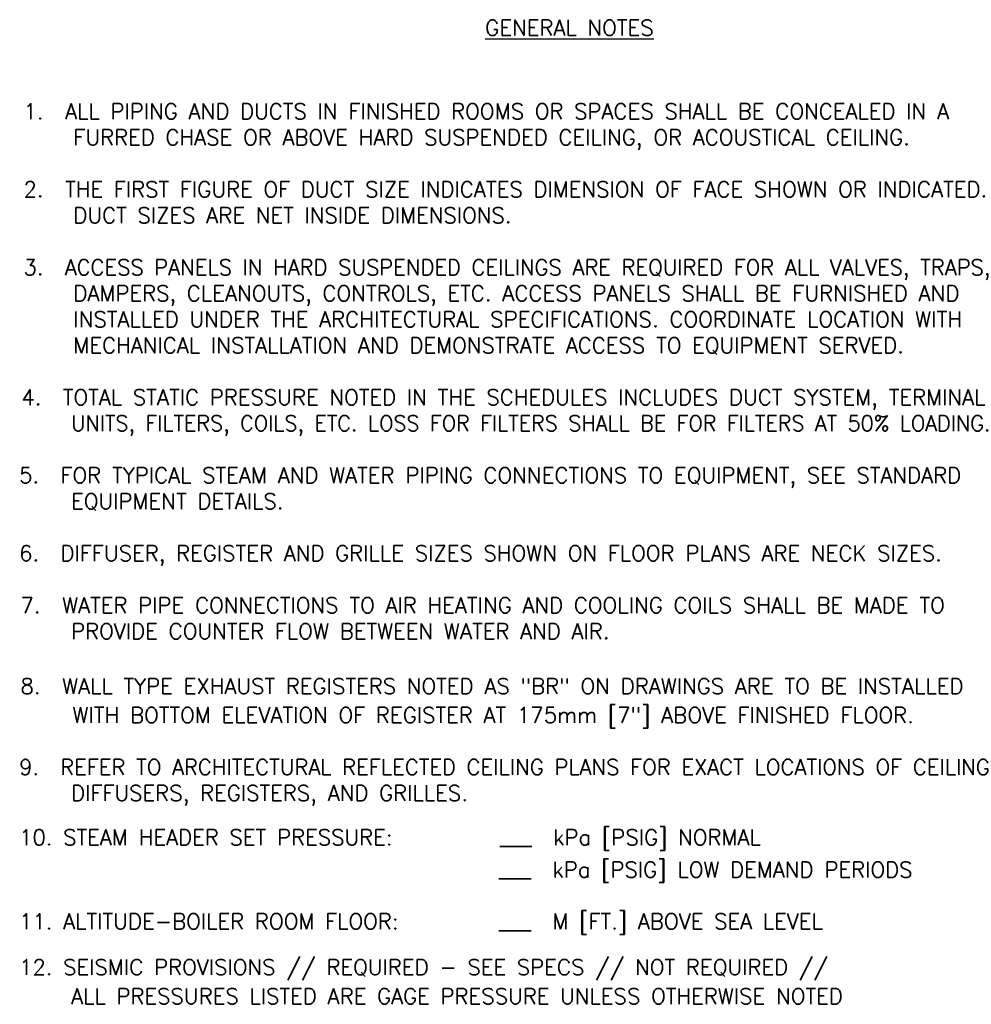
# Model space of a CAD drawing. Header units: inches. Extents: x 0.64 to 6.37, y -5.92 to 0.
import ezdxf

# ---------------------------------------------------------------- set-up
doc = ezdxf.new("R2010")
doc.units = ezdxf.units.IN
doc.header["$MEASUREMENT"] = 0
doc.layers.add('M-DETL-TEXT', color=2, linetype='Continuous')
doc.layers.add('P-DETL-TEXT', color=2, linetype='Continuous')
doc.styles.add('Romans', font='romans.shx', dxfattribs={"width": 0.75})

msp = doc.modelspace()

# ---------------------------------------------------------------- texts
at = {"layer": 'M-DETL-TEXT', "style": 'Romans'}
for s, p in [('1.  ALL PIPING AND DUCTS IN FINISHED ROOMS OR SPACES SHALL BE CONCEALED IN A', (0.6674, -0.5963)), ('FURRED CHASE OR ABOVE HARD SUSPENDED CEILING, OR ACOUSTICAL CEILING.', (0.9665, -0.7525)), ('2.  THE FIRST FIGURE OF DUCT SIZE INDICATES DIMENSION OF FACE SHOWN OR INDICATED.', (0.6674, -1.065)), ('DUCT SIZES ARE NET INSIDE DIMENSIONS.', (0.9665, -1.2213)), ('3.  ACCESS PANELS IN HARD SUSPENDED CEILINGS ARE REQUIRED FOR ALL VALVES, TRAPS,', (0.6674, -1.5338)), ('DAMPERS, CLEANOUTS, CONTROLS, ETC. ACCESS PANELS SHALL BE FURNISHED AND', (0.9665, -1.69)), ('INSTALLED UNDER THE ARCHITECTURAL SPECIFICATIONS. COORDINATE LOCATION WITH', (0.9665, -1.8463)), ('MECHANICAL INSTALLATION AND DEMONSTRATE ACCESS TO EQUIPMENT SERVED.', (0.9665, -2.0025)), ('4.  TOTAL STATIC PRESSURE NOTED IN THE SCHEDULES INCLUDES DUCT SYSTEM, TERMINAL', (0.654, -2.315)), ('5.  FOR TYPICAL STEAM AND WATER PIPING CONNECTIONS TO EQUIPMENT, SEE STANDARD', (0.6406, -2.7838)), ('EQUIPMENT DETAILS.', (0.9531, -2.94)), ('6.  DIFFUSER, REGISTER AND GRILLE SIZES SHOWN ON FLOOR PLANS ARE NECK SIZES.', (0.6406, -3.2525)), ('7.  WATER PIPE CONNECTIONS TO AIR HEATING AND COOLING COILS SHALL BE MADE TO', (0.6495, -3.565)), ('PROVIDE COUNTER FLOW BETWEEN WATER AND AIR.', (0.9531, -3.7213)), ('8.  WALL TYPE EXHAUST REGISTERS NOTED AS "BR" ON DRAWINGS ARE TO BE INSTALLED', (0.6495, -4.0516)), ('WITH BOTTOM ELEVATION OF REGISTER AT 175mm [7"] ABOVE FINISHED FLOOR.', (0.962, -4.2257)), ('9.  REFER TO ARCHITECTURAL REFLECTED CEILING PLANS FOR EXACT LOCATIONS OF CEILING', (0.6406, -4.5382)), ('DIFFUSERS, REGISTERS, AND GRILLES.', (0.9531, -4.6945))]:
    msp.add_text(s, height=0.09375, dxfattribs=at).set_placement(p)
at = {"layer": 'M-DETL-TEXT', "style": 'Romans', "width": 0.98}
msp.add_text('UNITS, FILTERS, COILS, ETC. LOSS FOR FILTERS SHALL BE FOR FILTERS AT 50%%% LOADING.', height=0.09375, dxfattribs=at).set_placement((0.9531, -2.4713))
at = {"layer": 'M-DETL-TEXT', "insert": (3.9499, 0), "char_height": 0.09375, "width": 4.670982, "attachment_point": 2, "style": 'Romans'}
msp.add_mtext('{\\W1;\\LGENERAL NOTES}', dxfattribs=at)
at = {"layer": 'P-DETL-TEXT', "style": 'Romans'}
for s, p in [('10. STEAM HEADER SET PRESSURE:', (0.6403, -4.9606)), ('___  kPa [PSIG] NORMAL', (3.5303, -4.9606)), ('___  kPa [PSIG] LOW DEMAND PERIODS', (3.5256, -5.1548)), ('11. ALTITUDE-BOILER ROOM FLOOR:', (0.6403, -5.4657)), ('___  M [FT.] ABOVE SEA LEVEL', (3.5256, -5.4657)), ('12. SEISMIC PROVISIONS // REQUIRED - SEE SPECS // NOT REQUIRED //', (0.6403, -5.741)), ('ALL PRESSURES LISTED ARE GAGE PRESSURE UNLESS OTHERWISE NOTED', (0.9528, -5.9156))]:
    msp.add_text(s, height=0.09375, dxfattribs=at).set_placement(p)

doc.saveas('drawing.dxf')
